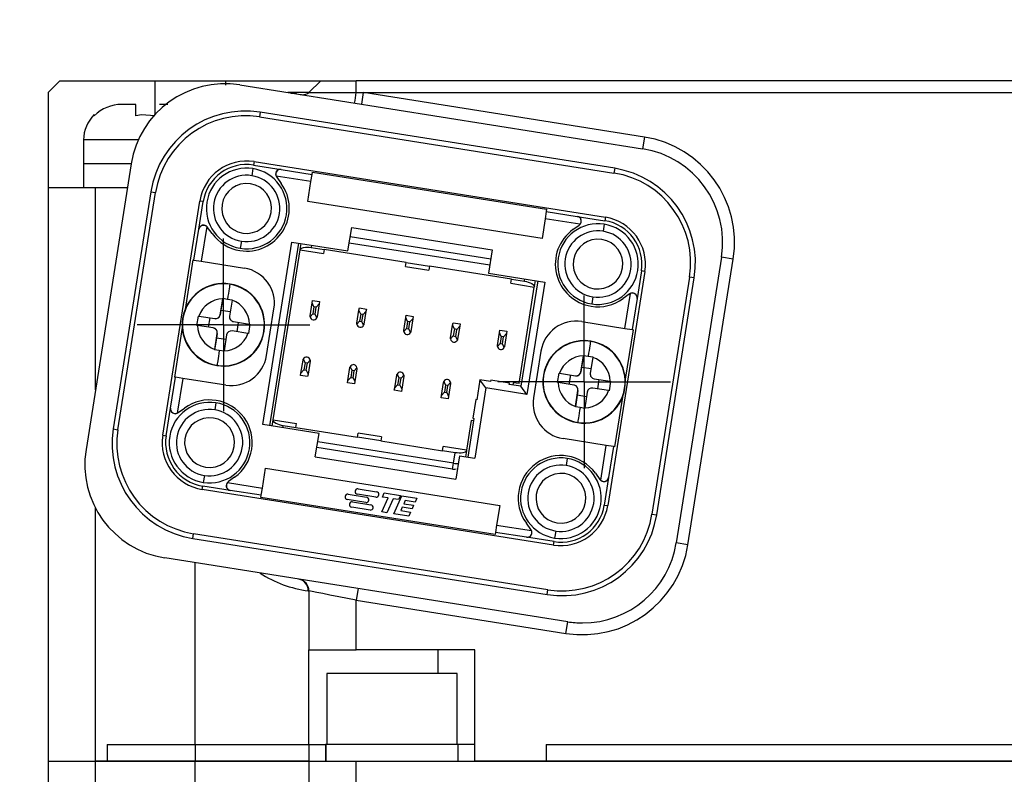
# Model space of a CAD drawing. Header units: millimetres. Extents: x 0 to 699, y 0 to 540.
# Tile 7 of 18: x 166 to 208, y 419 to 451. Entities that reach past the tile are written whole.
import ezdxf

# ---------------------------------------------------------------- set-up
doc = ezdxf.new("R2010")
doc.units = ezdxf.units.MM
doc.header["$LTSCALE"] = 2.5
doc.linetypes.add('CENTERX2', pattern=[20.32, 12.7, -2.54, 2.54, -2.54])
doc.layers.add('CENTER', color=40, linetype='CENTERX2')
doc.layers.add('DIMENSIONS', color=140, linetype='Continuous', lineweight=25)
doc.styles.add('SLDTEXTSTYLE0', font='TXT', dxfattribs={"width": 0.7})
doc.dimstyles.new('SLDDIMSTYLE2', dxfattribs={"dimtxt": 5.39502, "dimasz": 8.255, "dimexe": 0, "dimexo": 0.0625, "dimgap": 1.348755, "dimtad": 0, "dimtih": 1, "dimtoh": 1, "dimrnd": 1e-09, "dimzin": 4, "dimdsep": 46, "dimtxsty": 'SLDTEXTSTYLE0', "dimsah": 1, "dimcen": 0.09, "dimadec": 0, "dimazin": 1, "dimtfac": 1, "dimtmove": 0, "dimatfit": 0, "dimfxl": 0, "dimfrac": 2, "dimtolj": 1, "dimtzin": 12, "dimarcsym": 0})
doc.dimstyles.new('SLDDIMSTYLE3', dxfattribs={"dimtxt": 5.39502, "dimasz": 8.255, "dimexe": 0, "dimexo": 0.0625, "dimgap": 1.348755, "dimtad": 0, "dimtih": 1, "dimtoh": 1, "dimrnd": 1e-09, "dimzin": 4, "dimdsep": 46, "dimtxsty": 'SLDTEXTSTYLE0', "dimsah": 1, "dimcen": 0.09, "dimadec": 0, "dimazin": 1, "dimtfac": 1, "dimtofl": 0, "dimtmove": 0, "dimatfit": 3, "dimfxl": 0, "dimfrac": 2, "dimtolj": 1, "dimtzin": 12, "dimarcsym": 0})
doc.dimstyles.new('SLDDIMSTYLE8', dxfattribs={"dimtxt": 5.39502, "dimasz": 8.255, "dimexe": 0, "dimexo": 0.0625, "dimgap": 1.348755, "dimtad": 0, "dimtih": 1, "dimtoh": 1, "dimrnd": 1e-09, "dimzin": 4, "dimdsep": 46, "dimtxsty": 'SLDTEXTSTYLE0', "dimsah": 1, "dimcen": 0.09, "dimadec": 0, "dimazin": 1, "dimtol": 1, "dimtp": 0.5, "dimtm": 0.5, "dimtfac": 1, "dimtofl": 0, "dimtmove": 0, "dimatfit": 3, "dimfxl": 0, "dimfrac": 2, "dimtolj": 1, "dimarcsym": 0})

# ---------------------------------------------------------------- blocks, each defined once
blk = doc.blocks.new('_D_15')
at = {"layer": 'DIMENSIONS'}
for p, q in [((234.712, 447.981), (282.765, 447.981)), ((274.828, 447.981), (274.828, 388.663)), ((255.91, 378.881), (254.098, 378.881)), ((254.098, 378.881), (254.098, 370.307)), ((293.745, 378.881), (295.557, 378.881)), ((295.557, 378.881), (295.557, 370.307)), ((254.098, 370.307), (255.91, 370.307)), ((295.557, 370.307), (293.745, 370.307)), ((274.828, 309.781), (274.828, 369.099)), ((210.712, 309.781), (282.765, 309.781))]:
    blk.add_line(p, q, dxfattribs=at)
for points in [[(274.828, 447.981), (273.558, 439.726), (276.098, 439.726)], [(274.828, 309.781), (276.098, 318.036), (273.558, 318.036)]]:
    blk.add_solid(points, dxfattribs=at)
at = {"layer": 'DIMENSIONS', "char_height": 5.2917, "attachment_point": 1, "style": 'SLDTEXTSTYLE0'}
for s, insert in [('±0.50', (276.43, 386.91)), ('138.20', (251.422, 386.91)), ('±0.02', (271.942, 377.128)), ('5.44', (255.91, 377.128))]:
    blk.add_mtext(s, dxfattribs=dict(at, insert=insert))
blk = doc.blocks.new('_D_16')
at = {"layer": 'DIMENSIONS'}
for p, q in [((167.462, 453.231), (167.462, 469.961)), ((229.462, 453.231), (229.462, 469.961)), ((167.462, 462.023), (183.135, 462.023)), ((190.446, 462.023), (188.635, 462.023)), ((188.635, 462.023), (188.635, 453.449)), ((206.478, 462.023), (208.29, 462.023)), ((208.29, 462.023), (208.29, 453.449)), ((229.462, 462.023), (213.789, 462.023)), ((188.635, 453.449), (190.446, 453.449)), ((208.29, 453.449), (206.478, 453.449))]:
    blk.add_line(p, q, dxfattribs=at)
for points in [[(167.462, 462.023), (175.717, 460.753), (175.717, 463.293)], [(229.462, 462.023), (221.207, 463.293), (221.207, 460.753)]]:
    blk.add_solid(points, dxfattribs=at)
at = {"layer": 'DIMENSIONS', "char_height": 5.2917, "attachment_point": 1, "style": 'SLDTEXTSTYLE0'}
for s, insert in [('62.00', (188.202, 470.052)), ('2.44', (190.446, 460.27))]:
    blk.add_mtext(s, dxfattribs=dict(at, insert=insert))
blk = doc.blocks.new('_D_17')
at = {"layer": 'DIMENSIONS'}
for p, q in [((114.021, 469.737), (112.21, 469.737)), ((112.21, 469.737), (112.21, 461.163)), ((130.053, 469.737), (131.865, 469.737)), ((131.865, 469.737), (131.865, 461.163)), ((139.78, 469.737), (155.655, 469.737)), ((155.655, 469.737), (155.655, 447.981)), ((112.21, 461.163), (114.021, 461.163)), ((131.865, 461.163), (130.053, 461.163)), ((162.212, 447.981), (147.718, 447.981)), ((165.469, 437.686), (147.718, 437.686)), ((155.655, 437.686), (155.655, 421.811))]:
    blk.add_line(p, q, dxfattribs=at)
for points in [[(155.655, 447.981), (156.925, 456.236), (154.385, 456.236)], [(155.655, 437.686), (154.385, 429.431), (156.925, 429.431)]]:
    blk.add_solid(points, dxfattribs=at)
at = {"layer": 'DIMENSIONS', "char_height": 5.2917, "attachment_point": 1, "style": 'SLDTEXTSTYLE0'}
for s, insert in [('10.30', (111.777, 477.766)), ('0.41', (114.021, 467.984))]:
    blk.add_mtext(s, dxfattribs=dict(at, insert=insert))
blk = doc.blocks.new('_D_18')
at = {"layer": 'DIMENSIONS'}
for p, q in [((162.212, 447.981), (124.52, 447.981)), ((132.457, 447.981), (132.457, 436.463)), ((124.441, 426.681), (122.63, 426.681)), ((122.63, 426.681), (122.63, 418.107)), ((140.473, 426.681), (142.285, 426.681)), ((142.285, 426.681), (142.285, 418.107)), ((122.63, 418.107), (124.441, 418.107)), ((142.285, 418.107), (140.473, 418.107)), ((132.457, 405.381), (132.457, 416.899)), ((178.272, 405.381), (124.52, 405.381))]:
    blk.add_line(p, q, dxfattribs=at)
for points in [[(132.457, 447.981), (131.187, 439.726), (133.727, 439.726)], [(132.457, 405.381), (133.727, 413.636), (131.187, 413.636)]]:
    blk.add_solid(points, dxfattribs=at)
at = {"layer": 'DIMENSIONS', "char_height": 5.2917, "attachment_point": 1, "style": 'SLDTEXTSTYLE0'}
for s, insert in [('42.60', (122.197, 434.71)), ('1.68', (124.441, 424.928))]:
    blk.add_mtext(s, dxfattribs=dict(at, insert=insert))
blk = doc.blocks.new('SW_CENTERMARKSYMBOL_5')
at = {"layer": 'CENTER', "color": 0}
for p, q in [((0, 2.54), (0, 3.638)), ((0, 0), (0, 2.54)), ((-2.54, 0), (-3.638, 0)), ((0, 0), (-2.54, 0)), ((0, 0), (0, -2.54)), ((0, 0), (2.54, 0)), ((2.54, 0), (3.638, 0)), ((0, -2.54), (0, -3.638))]:
    blk.add_line(p, q, dxfattribs=at)
blk = doc.blocks.new('SW_CENTERMARKSYMBOL_6')
at = {"layer": 'CENTER', "color": 0}
for p, q in [((0, 2.54), (0, 3.638)), ((0, 0), (0, 2.54)), ((-2.54, 0), (-3.638, 0)), ((0, 0), (-2.54, 0)), ((0, 0), (0, -2.54)), ((0, 0), (2.54, 0)), ((2.54, 0), (3.638, 0)), ((0, -2.54), (0, -3.638))]:
    blk.add_line(p, q, dxfattribs=at)

msp = doc.modelspace()

# ---------------------------------------------------------------- linework, layer by layer
for p, q in [((167.4621, 447.4812), (167.9621, 447.9812)), ((167.9621, 447.9812), (171.9621, 447.9812)), ((171.9621, 447.9812), (174.9621, 447.9812)), ((171.9621, 447.9812), (171.9621, 446.5418)), ((174.9621, 447.7951), (174.9621, 447.9812)), ((174.9621, 447.9812), (178.9621, 447.9812)), ((175.548, 447.8022), (192.5362, 445.1116)), ((178.9621, 447.9812), (178.4621, 447.4812)), ((178.9621, 447.9812), (180.4621, 447.9812)), ((180.4621, 447.4812), (180.4621, 447.9812)), ((216.4621, 447.9812), (180.4621, 447.9812)), ((167.4621, 447.4812), (167.4621, 443.4812)), ((177.9498, 447.4812), (177.5746, 447.4812)), ((178.4621, 447.4812), (177.9498, 447.4812)), ((178.4621, 447.4812), (180.4621, 447.4812)), ((180.4621, 447.4812), (180.7709, 447.4812)), ((180.6926, 446.9874), (180.7709, 447.4812)), ((192.6145, 445.6054), (180.7709, 447.4812)), ((180.7709, 447.4812), (216.4621, 447.4812)), ((171.1621, 446.9812), (170.5713, 446.9812)), ((171.1621, 446.4958), (171.1621, 446.9812)), ((172.5203, 446.9812), (172.1621, 446.9812)), ((169.4121, 446.4958), (169.4121, 446.5525)), ((176.4138, 446.6526), (176.3825, 446.4551)), ((176.3825, 446.4551), (191.3263, 444.0882)), ((191.3575, 444.2858), (176.4138, 446.6526)), ((192.6145, 445.6054), (192.5362, 445.1116)), ((168.9621, 445.4812), (168.9621, 444.4812)), ((171.2693, 445.4812), (168.9621, 445.4812)), ((168.9621, 444.4812), (168.9621, 443.4812)), ((170.9721, 444.4812), (168.9621, 444.4812)), ((170.9715, 444.4772), (169.063, 432.4274)), ((176.1026, 444.272), (176.0556, 443.9757)), ((176.1495, 444.5683), (176.1266, 444.4235)), ((176.1266, 444.4235), (177.2871, 444.2397)), ((176.1495, 444.5683), (190.9648, 442.2218)), ((191.3575, 444.2858), (191.3263, 444.0882)), ((178.5472, 443.7257), (177.0779, 443.9584)), ((177.0942, 443.9244), (177.1029, 443.9124)), ((177.1029, 443.9124), (177.2929, 443.651)), ((177.2871, 444.2396), (178.5958, 444.0324)), ((178.5472, 443.7257), (178.5958, 444.0324)), ((178.5958, 444.0324), (178.6105, 444.1255)), ((178.6105, 444.1255), (188.4874, 442.5612)), ((167.4621, 443.4812), (167.4621, 419.9812)), ((167.4621, 443.4812), (169.4621, 443.4812)), ((169.4621, 443.4812), (170.8138, 443.4812)), ((169.4621, 434.9474), (169.4621, 443.4812)), ((178.4154, 442.8932), (178.5472, 443.7257)), ((171.7973, 443.2985), (170.2126, 433.2932)), ((170.4101, 433.262), (171.9948, 443.2672)), ((171.7973, 443.2985), (171.9948, 443.2672)), ((172.2969, 433.0289), (173.8613, 442.9058)), ((173.8223, 441.7224), (174.0061, 442.8829)), ((174.0061, 442.8829), (173.8613, 442.9058)), ((188.2922, 441.3289), (178.4154, 442.8932)), ((188.4727, 442.468), (188.4241, 442.1614)), ((188.4874, 442.5612), (188.4727, 442.468)), ((188.4727, 442.468), (189.7814, 442.2607)), ((189.7814, 442.2607), (190.9419, 442.0769)), ((190.9648, 442.2218), (190.9419, 442.0769)), ((174.1544, 441.8344), (173.9217, 440.3651)), ((174.051, 441.8885), (174.0568, 441.8805)), ((174.1904, 441.7964), (174.1817, 441.8084)), ((174.3804, 441.5349), (174.1904, 441.7964)), ((180.1092, 440.8025), (180.2656, 441.7902)), ((180.2656, 441.7902), (186.1917, 440.8516)), ((188.4241, 442.1614), (188.2922, 441.3289)), ((189.8934, 441.9287), (188.4241, 442.1614)), ((189.5939, 441.7027), (189.8554, 441.8926)), ((189.8554, 441.8926), (189.8674, 441.9013)), ((190.9179, 441.9255), (190.871, 441.6292)), ((173.615, 440.4136), (173.8223, 441.7224)), ((186.1291, 440.4565), (180.203, 441.3951)), ((175.6176, 441.2102), (175.5707, 440.9139)), ((176.5185, 433.474), (177.7387, 441.178)), ((176.8148, 433.4271), (178.035, 441.131)), ((177.7387, 441.178), (180.1092, 440.8025)), ((178.0935, 440.8611), (178.1338, 441.1154)), ((178.5782, 441.045), (178.5626, 440.9462)), ((178.5626, 440.9462), (179.1058, 440.8602)), ((180.1639, 441.1482), (186.09, 440.2096)), ((176.9566, 433.683), (178.0908, 440.8438)), ((178.0908, 440.8438), (178.0935, 440.8611)), ((178.0908, 440.8438), (179.0784, 440.6874)), ((179.1058, 440.8602), (179.0784, 440.6874)), ((182.5627, 440.3127), (179.1058, 440.8602)), ((186.1917, 440.8516), (186.0353, 439.8639)), ((195.8612, 440.5351), (193.9527, 428.4853)), ((196.3551, 440.4569), (195.8612, 440.5351)), ((173.5702, 440.4208), (173.2387, 438.3276)), ((173.5702, 440.4208), (173.615, 440.4136)), ((173.615, 440.4136), (173.9217, 440.3651)), ((173.9217, 440.3651), (175.7419, 440.0768)), ((182.5354, 440.1398), (182.5627, 440.3127)), ((182.5354, 440.1398), (183.523, 439.9834)), ((182.5627, 440.3127), (183.5504, 440.1562)), ((183.5504, 440.1562), (183.523, 439.9834)), ((187.0073, 439.6087), (183.5504, 440.1562)), ((194.4466, 428.4071), (196.3551, 440.4569)), ((186.0353, 439.8639), (188.4057, 439.4885)), ((192.6273, 439.9336), (191.063, 430.0567)), ((192.4825, 439.9565), (192.2987, 438.796)), ((192.6273, 439.9336), (192.4825, 439.9565)), ((194.5141, 439.7005), (192.9294, 429.6952)), ((194.7117, 439.6692), (194.5141, 439.7005)), ((175.1367, 439.4036), (175.1367, 439.404)), ((186.98, 439.4359), (187.0073, 439.6087)), ((186.98, 439.4359), (187.9676, 439.2794)), ((187.0073, 439.6087), (187.5506, 439.5227)), ((187.3223, 435.2052), (187.9676, 439.2794)), ((188.1094, 439.5354), (187.4055, 435.0908)), ((187.5506, 439.5227), (187.5662, 439.6215)), ((188.4057, 439.4885), (187.6549, 434.7476)), ((187.9676, 439.2794), (187.9704, 439.2967)), ((187.9704, 439.2967), (188.0107, 439.5511)), ((193.127, 429.664), (194.7117, 439.6692)), ((190.433, 438.8637), (190.386, 438.5674)), ((191.9714, 438.9802), (191.71, 438.7902)), ((191.7847, 437.5359), (192.0174, 439.0051)), ((191.9834, 438.9889), (191.9714, 438.9802)), ((174.722, 438.1122), (174.8283, 438.7835)), ((174.8315, 438.8035), (174.7532, 438.3097)), ((174.8283, 438.7835), (174.8315, 438.8035)), ((174.8315, 438.8035), (175.029, 438.7722)), ((175.029, 438.7722), (175.2265, 438.741)), ((175.2234, 438.721), (175.117, 438.0496)), ((175.2265, 438.741), (175.2234, 438.721)), ((178.5118, 438.0688), (178.5979, 438.6124)), ((178.5979, 438.6124), (178.6135, 438.7107)), ((178.6732, 438.4482), (178.5979, 438.6124)), ((178.6135, 438.7107), (178.9098, 438.6638)), ((178.6732, 438.4482), (178.6262, 438.1519)), ((178.7719, 438.4325), (178.6732, 438.4482)), ((178.7719, 438.4325), (178.8942, 438.5654)), ((178.8942, 438.5654), (178.8081, 438.0218)), ((178.9098, 438.6638), (178.8942, 438.5654)), ((192.2987, 438.796), (192.0914, 437.4873)), ((173.7392, 437.6603), (173.8018, 438.0554)), ((173.8018, 438.0554), (173.8218, 438.0522)), ((173.8218, 438.0522), (174.4931, 437.9459)), ((174.7532, 438.3097), (174.722, 438.1122)), ((174.722, 438.1122), (174.722, 438.1122)), ((174.7532, 438.3097), (175.1483, 438.2471)), ((176.6759, 436.3852), (176.9887, 438.3606)), ((178.5111, 438.0268), (178.6262, 438.1519)), ((178.6262, 438.1519), (178.725, 438.1362)), ((178.725, 438.1362), (178.7719, 438.4325)), ((178.7958, 437.9817), (178.725, 438.1362)), ((180.4872, 437.7559), (180.5733, 438.2995)), ((180.5733, 438.2995), (180.5889, 438.3979)), ((180.6486, 438.1353), (180.5733, 438.2995)), ((180.5889, 438.3979), (180.8852, 438.3509)), ((180.6486, 438.1353), (180.6016, 437.839)), ((180.7473, 438.1197), (180.6486, 438.1353)), ((180.7004, 437.8234), (180.7473, 438.1197)), ((180.7473, 438.1197), (180.8696, 438.2526)), ((180.8696, 438.2526), (180.7835, 437.709)), ((180.8852, 438.3509), (180.8696, 438.2526)), ((182.5487, 437.9866), (182.5643, 438.085)), ((182.5643, 438.085), (182.8606, 438.0381)), ((182.8606, 438.0381), (182.845, 437.9397)), ((173.1379, 437.9581), (173.1499, 437.9562)), ((173.7592, 437.6572), (173.7392, 437.6603)), ((174.4306, 437.5508), (173.7592, 437.6572)), ((174.233, 437.5821), (174.2956, 437.9772)), ((174.4931, 437.9459), (174.4931, 437.9459)), ((175.2676, 437.8239), (175.2676, 437.8239)), ((175.2833, 437.8208), (175.9547, 437.7144)), ((175.2833, 437.8208), (175.2833, 437.8208)), ((175.4808, 437.7895), (175.4183, 437.3944)), ((175.9747, 437.7112), (175.9121, 437.3162)), ((175.9547, 437.7144), (175.9747, 437.7112)), ((180.4865, 437.7139), (180.6016, 437.839)), ((180.6016, 437.839), (180.7004, 437.8234)), ((180.7712, 437.6688), (180.7004, 437.8234)), ((182.4626, 437.443), (182.5487, 437.9866)), ((182.6239, 437.8224), (182.5487, 437.9866)), ((182.6239, 437.8224), (182.577, 437.5261)), ((182.7227, 437.8068), (182.6239, 437.8224)), ((182.6758, 437.5105), (182.7227, 437.8068)), ((182.7227, 437.8068), (182.845, 437.9397)), ((182.845, 437.9397), (182.7589, 437.3961)), ((184.438, 437.1301), (184.5241, 437.6738)), ((184.5241, 437.6738), (184.5396, 437.7721)), ((184.5993, 437.5096), (184.5241, 437.6738)), ((184.5396, 437.7721), (184.836, 437.7252)), ((184.6981, 437.4939), (184.8204, 437.6268)), ((184.8204, 437.6268), (184.7343, 437.0832)), ((184.836, 437.7252), (184.8204, 437.6268)), ((189.9646, 437.8241), (191.7847, 437.5359)), ((173.1196, 437.5755), (172.788, 435.4823)), ((174.4462, 437.5477), (174.4462, 437.5477)), ((174.4905, 436.6506), (174.5968, 437.322)), ((174.5968, 437.322), (174.5655, 437.1245)), ((174.5968, 437.322), (174.5968, 437.322)), ((174.9919, 437.2594), (174.8856, 436.588)), ((175.8921, 437.3193), (175.2207, 437.4257)), ((175.9121, 437.3162), (175.8921, 437.3193)), ((176.5639, 437.4154), (176.576, 437.4135)), ((182.4619, 437.401), (182.577, 437.5261)), ((182.577, 437.5261), (182.6758, 437.5105)), ((182.7466, 437.3559), (182.6758, 437.5105)), ((184.4373, 437.0882), (184.5524, 437.2133)), ((184.5993, 437.5096), (184.5524, 437.2133)), ((184.5524, 437.2133), (184.6511, 437.1976)), ((184.6981, 437.4939), (184.5993, 437.5096)), ((184.6511, 437.1976), (184.6981, 437.4939)), ((186.4133, 436.8173), (186.4994, 437.3609)), ((186.4994, 437.3609), (186.515, 437.4593)), ((186.5747, 437.1967), (186.4994, 437.3609)), ((186.515, 437.4593), (186.8113, 437.4123)), ((186.6734, 437.1811), (186.7957, 437.314)), ((186.7957, 437.314), (186.7096, 436.7703)), ((186.8113, 437.4123), (186.7957, 437.314)), ((191.7847, 437.5359), (192.0914, 437.4873)), ((192.1362, 437.4802), (191.8047, 435.387)), ((192.0914, 437.4873), (192.1362, 437.4802)), ((174.5655, 437.1245), (174.4873, 436.6306)), ((174.9606, 437.0619), (174.5655, 437.1245)), ((184.722, 437.0431), (184.6511, 437.1976)), ((186.4126, 436.7753), (186.5278, 436.9004)), ((186.5747, 437.1967), (186.5278, 436.9004)), ((186.5278, 436.9004), (186.6265, 436.8848)), ((186.6734, 437.1811), (186.5747, 437.1967)), ((186.6265, 436.8848), (186.6734, 437.1811)), ((186.6973, 436.7302), (186.6265, 436.8848)), ((190.3471, 436.9946), (190.3471, 436.9949)), ((174.4873, 436.6306), (174.4905, 436.6506)), ((174.6848, 436.5993), (174.4873, 436.6306)), ((174.8824, 436.568), (174.6848, 436.5993)), ((174.8856, 436.588), (174.8824, 436.568)), ((188.2484, 436.5773), (187.9355, 434.6019)), ((189.9324, 435.7031), (190.0387, 436.3744)), ((190.0419, 436.3944), (189.9636, 435.9006)), ((190.0387, 436.3744), (190.0419, 436.3944)), ((190.0419, 436.3944), (190.2394, 436.3632)), ((174.5771, 435.9676), (174.5772, 435.9679)), ((178.1285, 435.6485), (178.2146, 436.1921)), ((178.2269, 436.2323), (178.2977, 436.0777)), ((178.2977, 436.0777), (178.2508, 435.7814)), ((178.3965, 436.0621), (178.2977, 436.0777)), ((178.3496, 435.7658), (178.3965, 436.0621)), ((178.5116, 436.1872), (178.3965, 436.0621)), ((178.5109, 436.1452), (178.4248, 435.6016)), ((190.2394, 436.3632), (190.4369, 436.3319)), ((190.4338, 436.3119), (190.3274, 435.6405)), ((190.4369, 436.3319), (190.4338, 436.3119)), ((178.1129, 435.5501), (178.1285, 435.6485)), ((178.4092, 435.5032), (178.1129, 435.5501)), ((178.2508, 435.7814), (178.1285, 435.6485)), ((178.2508, 435.7814), (178.3496, 435.7658)), ((178.3496, 435.7658), (178.4248, 435.6016)), ((178.4248, 435.6016), (178.4092, 435.5032)), ((180.1039, 435.3356), (180.19, 435.8793)), ((180.2023, 435.9194), (180.2731, 435.7649)), ((180.2731, 435.7649), (180.2262, 435.4686)), ((180.3719, 435.7492), (180.2731, 435.7649)), ((180.3249, 435.4529), (180.3719, 435.7492)), ((180.487, 435.8743), (180.3719, 435.7492)), ((180.4863, 435.8323), (180.4002, 435.2887)), ((182.0793, 435.0228), (182.1654, 435.5664)), ((182.1777, 435.6065), (182.2485, 435.452)), ((182.4624, 435.5615), (182.3473, 435.4363)), ((188.3483, 435.549), (188.3603, 435.5471)), ((188.9496, 435.2512), (189.0122, 435.6463)), ((189.0122, 435.6463), (189.0322, 435.6431)), ((189.0322, 435.6431), (189.7035, 435.5368)), ((189.4434, 435.173), (189.506, 435.5681)), ((189.9636, 435.9006), (189.9324, 435.7031)), ((189.9324, 435.7031), (189.9324, 435.7031)), ((189.9636, 435.9006), (190.3587, 435.838)), ((172.6256, 434.1665), (172.8329, 435.4752)), ((172.8329, 435.4752), (172.788, 435.4823)), ((173.1395, 435.4266), (172.8329, 435.4752)), ((173.1395, 435.4266), (172.9068, 433.9574)), ((174.9597, 435.1384), (173.1395, 435.4266)), ((180.0883, 435.2373), (180.1039, 435.3356)), ((180.3846, 435.1903), (180.0883, 435.2373)), ((180.2262, 435.4686), (180.1039, 435.3356)), ((180.2262, 435.4686), (180.3249, 435.4529)), ((180.3249, 435.4529), (180.4002, 435.2887)), ((180.4002, 435.2887), (180.3846, 435.1903)), ((182.2016, 435.1557), (182.0793, 435.0228)), ((182.2485, 435.452), (182.2016, 435.1557)), ((182.2016, 435.1557), (182.3003, 435.14)), ((182.3473, 435.4363), (182.2485, 435.452)), ((182.3003, 435.14), (182.3473, 435.4363)), ((182.3003, 435.14), (182.3756, 434.9758)), ((182.4617, 435.5195), (182.3756, 434.9758)), ((184.0546, 434.7099), (184.1407, 435.2535)), ((184.153, 435.2937), (184.2239, 435.1391)), ((184.2239, 435.1391), (184.1769, 434.8428)), ((184.3226, 435.1235), (184.2239, 435.1391)), ((184.4377, 435.2486), (184.3226, 435.1235)), ((184.437, 435.2066), (184.3509, 434.663)), ((185.677, 435.3646), (185.5441, 434.525)), ((185.9264, 435.0213), (185.677, 435.3646)), ((186.1215, 435.2942), (185.677, 435.3646)), ((186.1293, 435.3436), (186.1215, 435.2942)), ((186.9195, 435.2184), (186.1293, 435.3436)), ((186.9116, 435.169), (186.9195, 435.2184)), ((187.4055, 435.0908), (186.9116, 435.169)), ((187.0754, 435.2443), (187.0598, 435.1456)), ((187.3223, 435.2052), (187.0754, 435.2443)), ((188.9696, 435.2481), (188.9496, 435.2512)), ((189.641, 435.1417), (188.9696, 435.2481)), ((189.6566, 435.1386), (189.6566, 435.1386)), ((189.7035, 435.5368), (189.7035, 435.5368)), ((190.478, 435.4148), (190.478, 435.4148)), ((190.4937, 435.4117), (191.1651, 435.3053)), ((190.4937, 435.4117), (190.4937, 435.4117)), ((190.6912, 435.3804), (190.6287, 434.9853)), ((191.1851, 435.3022), (191.1225, 434.9071)), ((191.1651, 435.3053), (191.1851, 435.3022)), ((182.0637, 434.9244), (182.0793, 435.0228)), ((182.36, 434.8775), (182.0637, 434.9244)), ((182.3756, 434.9758), (182.36, 434.8775)), ((184.0391, 434.6115), (184.0546, 434.7099)), ((184.1769, 434.8428), (184.0546, 434.7099)), ((184.1769, 434.8428), (184.2757, 434.8272)), ((184.2757, 434.8272), (184.3226, 435.1235)), ((184.2757, 434.8272), (184.3509, 434.663)), ((185.9264, 435.0213), (185.4571, 432.0583)), ((187.6549, 434.7476), (185.9264, 435.0213)), ((187.6549, 434.7476), (187.4055, 435.0908)), ((189.7759, 434.7154), (189.6977, 434.2215)), ((189.7009, 434.2415), (189.8072, 434.9129)), ((189.8072, 434.9129), (189.7759, 434.7154)), ((190.171, 434.6528), (189.7759, 434.7154)), ((189.8072, 434.9129), (189.8072, 434.9129)), ((190.2023, 434.8503), (190.096, 434.179)), ((191.1025, 434.9103), (190.4311, 435.0166)), ((191.1225, 434.9071), (191.1025, 434.9103)), ((191.7743, 435.0063), (191.7864, 435.0044)), ((174.5382, 434.3951), (174.4913, 434.0988)), ((184.3354, 434.5646), (184.0391, 434.6115)), ((184.3509, 434.663), (184.3354, 434.5646)), ((185.4947, 434.5329), (185.3695, 433.7427)), ((185.5441, 434.525), (185.4947, 434.5329)), ((191.6856, 434.6349), (191.3541, 432.5417)), ((172.4418, 433.006), (172.6256, 434.1665)), ((172.7917, 433.9378), (172.7997, 433.9436)), ((172.9408, 433.9736), (172.9528, 433.9823)), ((172.9528, 433.9823), (173.2143, 434.1723)), ((189.6977, 434.2215), (189.7009, 434.2415)), ((189.8952, 434.1902), (189.6977, 434.2215)), ((190.0928, 434.159), (189.8952, 434.1902)), ((190.096, 434.179), (190.0928, 434.159)), ((178.889, 433.0986), (176.5185, 433.474)), ((176.9136, 433.4114), (176.9552, 433.6744)), ((176.954, 433.6667), (176.9566, 433.683)), ((176.9566, 433.683), (177.9443, 433.5266)), ((177.9169, 433.3538), (177.9443, 433.5266)), ((185.3045, 433.6518), (185.105, 432.3925)), ((185.4189, 433.7349), (185.1608, 432.1052)), ((185.4033, 433.6361), (185.3045, 433.6518)), ((185.3695, 433.7427), (185.4189, 433.7349)), ((189.7875, 433.5585), (189.7876, 433.5588)), ((170.2126, 433.2932), (170.4101, 433.262)), ((177.358, 433.341), (177.3737, 433.4398)), ((177.3737, 433.4398), (177.9169, 433.3538)), ((177.9169, 433.3538), (180.5096, 432.9431)), ((178.7325, 432.1109), (178.889, 433.0986)), ((180.5096, 432.9431), (180.537, 433.116)), ((181.5247, 432.9595), (180.537, 433.116)), ((172.2969, 433.0289), (172.4418, 433.006)), ((184.5628, 431.8456), (178.8342, 432.7527)), ((181.4973, 432.7867), (180.5096, 432.9431)), ((181.5247, 432.9595), (181.4973, 432.7867)), ((181.4973, 432.7867), (184.09, 432.3761)), ((191.0026, 432.5974), (189.1824, 432.8857)), ((184.5237, 431.5986), (178.7951, 432.5059)), ((184.09, 432.3761), (184.1173, 432.5489)), ((184.6332, 432.29), (184.09, 432.3761)), ((185.105, 432.3925), (184.1173, 432.5489)), ((184.5628, 431.8456), (184.6332, 432.29)), ((185.1023, 432.3752), (185.062, 432.1208)), ((185.105, 432.3925), (185.1023, 432.3752)), ((190.7699, 431.1281), (191.0026, 432.5974)), ((191.3092, 432.5488), (191.0026, 432.5974)), ((191.3092, 432.5488), (191.1019, 431.2401)), ((191.3541, 432.5417), (191.3092, 432.5488)), ((178.7325, 432.1109), (184.6587, 431.1723)), ((184.5237, 431.5986), (184.5628, 431.8456)), ((184.8151, 432.16), (184.6587, 431.1723)), ((184.8151, 432.16), (185.4571, 432.0583)), ((189.3536, 432.0486), (189.3066, 431.7523)), ((176.5002, 430.8011), (176.632, 431.6336)), ((176.632, 431.6336), (186.5089, 430.0692)), ((184.5237, 431.5986), (184.5237, 431.5986)), ((190.5438, 431.4276), (190.7338, 431.1661)), ((174.0533, 431.3333), (174.0064, 431.037)), ((175.0309, 431.0338), (176.5002, 430.8011)), ((175.0688, 431.0699), (175.0569, 431.0612)), ((175.3303, 431.2598), (175.0688, 431.0699)), ((190.7338, 431.1661), (190.7425, 431.1541)), ((191.1019, 431.2401), (190.9181, 430.0796)), ((173.9594, 430.7407), (173.9824, 430.8855)), ((188.7747, 428.3942), (173.9594, 430.7407)), ((175.1429, 430.7017), (173.9824, 430.8855)), ((176.4516, 430.4945), (175.1429, 430.7017)), ((176.4516, 430.4945), (176.5002, 430.8011)), ((180.543, 430.7657), (181.3178, 430.643)), ((181.5625, 430.4217), (181.6384, 430.5922)), ((181.6384, 430.5922), (182.3201, 430.4842)), ((176.4368, 430.4013), (176.4516, 430.4945)), ((186.3137, 428.837), (176.4368, 430.4013)), ((180.8572, 430.1932), (180.0824, 430.3159)), ((180.118, 430.5411), (180.8929, 430.4184)), ((180.3011, 430.2205), (181.076, 430.0978)), ((181.2822, 430.4178), (180.5073, 430.5405)), ((181.5378, 429.7938), (181.8006, 430.384)), ((181.8006, 430.384), (181.5625, 430.4217)), ((182.0133, 430.3503), (181.7506, 429.7601)), ((182.2441, 430.3137), (182.0133, 430.3503)), ((182.0467, 429.7132), (182.3853, 430.4739)), ((182.3201, 430.4842), (182.2441, 430.3137)), ((182.3853, 430.4739), (183.0136, 430.3744)), ((182.5187, 430.2702), (182.4602, 430.1389)), ((182.9377, 430.2039), (182.5187, 430.2702)), ((183.0136, 430.3744), (182.9377, 430.2039)), ((169.4621, 419.2812), (169.4621, 429.9616)), ((181.0403, 429.8726), (180.2655, 429.9953)), ((181.7506, 429.7601), (181.5378, 429.7938)), ((182.3925, 429.9868), (182.3318, 429.8503)), ((182.3318, 429.8503), (182.7507, 429.7839)), ((182.8115, 429.9204), (182.3925, 429.9868)), ((182.4602, 430.1389), (182.8792, 430.0725)), ((182.7507, 429.7839), (182.6749, 429.6137)), ((182.8792, 430.0725), (182.8115, 429.9204)), ((186.5089, 430.0692), (186.377, 429.2368)), ((190.9181, 430.0796), (191.063, 430.0567)), ((182.6749, 429.6137), (182.0467, 429.7132)), ((192.9294, 429.6952), (193.127, 429.664)), ((186.3285, 428.9301), (186.3137, 428.837)), ((186.377, 429.2368), (186.3285, 428.9301)), ((187.6372, 428.7228), (186.3285, 428.9301)), ((186.377, 429.2368), (187.8463, 429.0041)), ((187.8213, 429.0501), (187.6314, 429.3115)), ((187.8301, 429.0381), (187.8213, 429.0501)), ((188.8686, 428.9868), (188.8217, 428.6905)), ((173.5667, 428.6767), (173.598, 428.8742)), ((173.5667, 428.6767), (188.5104, 426.3099)), ((188.5417, 426.5074), (173.598, 428.8742)), ((188.7977, 428.539), (187.6372, 428.7228)), ((188.7747, 428.3942), (188.7977, 428.539)), ((194.4466, 428.4071), (193.9527, 428.4853)), ((189.3763, 425.1603), (172.388, 427.8509)), ((173.6621, 419.9812), (173.6621, 427.6491)), ((178.4621, 426.4618), (178.4621, 423.9812)), ((180.5403, 426.5597), (180.4621, 426.0659)), ((188.5104, 426.3099), (188.5417, 426.5074)), ((180.4621, 426.0659), (189.298, 424.6664)), ((180.4621, 423.9812), (180.4621, 426.0659)), ((189.298, 424.6664), (189.3763, 425.1603)), ((178.4527, 419.9812), (178.4527, 423.9812)), ((178.4621, 423.9812), (178.4527, 423.9812)), ((178.4621, 423.9812), (180.4621, 423.9812)), ((185.4621, 423.9812), (180.4621, 423.9812)), ((183.9019, 423.9812), (183.9019, 422.9812)), ((185.4621, 419.2812), (185.4621, 423.9812)), ((179.2121, 422.9812), (179.2121, 419.9812)), ((179.2303, 422.9812), (179.2121, 422.9812)), ((179.2303, 419.9812), (179.2303, 422.9812)), ((184.7121, 422.9812), (179.2303, 422.9812)), ((184.7121, 419.9812), (184.7121, 422.9812)), ((167.4621, 419.9812), (167.4621, 419.2812)), ((169.9621, 419.9812), (169.9621, 419.2812)), ((169.9621, 419.9812), (173.6621, 419.9812)), ((173.6621, 419.9812), (173.6621, 419.2812)), ((173.6621, 419.9812), (178.4527, 419.9812)), ((178.4527, 419.9812), (178.4527, 419.2812)), ((178.4527, 419.9812), (179.1621, 419.9812)), ((179.1621, 419.9812), (179.1621, 419.2812)), ((179.1807, 419.9812), (179.1621, 419.9812)), ((179.1807, 419.9812), (179.1807, 419.2812)), ((184.7621, 419.9812), (179.1807, 419.9812)), ((185.4621, 419.9812), (184.7121, 419.9812)), ((184.7621, 419.2812), (184.7621, 419.9812)), ((188.4621, 419.9812), (208.4621, 419.9812)), ((188.4621, 419.9812), (188.4621, 419.2812)), ((167.4621, 419.2812), (169.4621, 419.2812)), ((167.4621, 419.2812), (167.4621, 414.7812)), ((169.9621, 419.2812), (169.4621, 419.2812)), ((169.4621, 414.7812), (169.4621, 419.2812)), ((169.4621, 419.2812), (173.6621, 419.2812)), ((173.6621, 419.2812), (169.9621, 419.2812)), ((178.4527, 419.2812), (173.6621, 419.2812)), ((173.6621, 414.7812), (173.6621, 419.2812)), ((173.6621, 419.2812), (178.4621, 419.2812)), ((178.4621, 419.2812), (178.4621, 414.7812)), ((178.4621, 419.2812), (180.4621, 419.2812)), ((180.4621, 419.2812), (216.4621, 419.2812)), ((180.4621, 414.7812), (180.4621, 419.2812)), ((188.4621, 419.2812), (185.4621, 419.2812)), ((208.4621, 419.2812), (188.4621, 419.2812))]:
    msp.add_line(p, q)
at = {"flags": 128}
for points in [[(171.9621, 446.5067), (171.4013, 446.5375), (171.1621, 446.4958)], [(178.0935, 440.8611), (178.1125, 440.8961), (178.1495, 440.9217), (178.2411, 440.9505), (178.3146, 440.9592), (178.3951, 440.9611), (178.4789, 440.9566), (178.5626, 440.9462)], [(175.1273, 439.3928), (175.1239, 439.3715), (175.1176, 439.3318), (175.1086, 439.2745), (175.0969, 439.2007), (175.0828, 439.1117), (175.0665, 439.0093), (175.0485, 438.8954), (175.029, 438.7722)], [(187.5506, 439.5227), (187.6333, 439.5067), (187.7144, 439.4851), (187.7904, 439.4584), (187.8576, 439.4273), (187.9358, 439.3717), (187.9632, 439.3359), (187.9704, 439.2967)], [(178.5111, 438.0268), (178.51, 438.0479), (178.5118, 438.0688)], [(178.8081, 438.0218), (178.8034, 438.0014), (178.7958, 437.9817)], [(180.4865, 437.7139), (180.4854, 437.735), (180.4872, 437.7559)], [(180.7835, 437.709), (180.7788, 437.6885), (180.7712, 437.6688)], [(182.4619, 437.401), (182.4608, 437.4221), (182.4626, 437.443)], [(182.7589, 437.3961), (182.7542, 437.3756), (182.7466, 437.3559)], [(184.4373, 437.0882), (184.4361, 437.1093), (184.438, 437.1301)], [(184.7343, 437.0832), (184.7295, 437.0628), (184.722, 437.0431)], [(186.4126, 436.7753), (186.4115, 436.7964), (186.4133, 436.8173)], [(190.3377, 436.9837), (190.3343, 436.9624), (190.328, 436.9228), (190.319, 436.8654), (190.3073, 436.7916), (190.2932, 436.7026), (190.277, 436.6002), (190.2589, 436.4863), (190.2394, 436.3632)], [(174.6848, 436.5993), (174.6653, 436.4762), (174.6473, 436.3623), (174.6311, 436.2599), (174.617, 436.1709), (174.6053, 436.097), (174.5962, 436.0397), (174.5899, 436.0001), (174.5866, 435.9788)], [(186.7096, 436.7703), (186.7049, 436.7499), (186.6973, 436.7302)], [(178.2146, 436.1921), (178.2193, 436.2126), (178.2269, 436.2323)], [(178.5116, 436.1872), (178.5127, 436.1661), (178.5109, 436.1452)], [(180.19, 435.8793), (180.1947, 435.8997), (180.2023, 435.9194)], [(180.487, 435.8743), (180.4881, 435.8532), (180.4863, 435.8323)], [(182.1654, 435.5664), (182.1701, 435.5868), (182.1777, 435.6065)], [(182.4624, 435.5615), (182.4635, 435.5404), (182.4617, 435.5195)], [(184.1407, 435.2535), (184.1455, 435.274), (184.153, 435.2937)], [(184.4377, 435.2486), (184.4389, 435.2275), (184.437, 435.2066)], [(189.8952, 434.1902), (189.8757, 434.0671), (189.8577, 433.9532), (189.8415, 433.8508), (189.8274, 433.7618), (189.8157, 433.6879), (189.8066, 433.6306), (189.8003, 433.591), (189.797, 433.5697)], [(176.954, 433.6667), (176.9761, 433.604), (177.0667, 433.5353), (177.1328, 433.5044), (177.2118, 433.4767), (177.2903, 433.4558), (177.3737, 433.4398)], [(185.1023, 432.3752), (185.0833, 432.3402), (185.0463, 432.3146), (184.9547, 432.2858), (184.8812, 432.277), (184.8007, 432.2752), (184.7168, 432.2797), (184.6332, 432.29)], [(184.5237, 431.5986), (184.6155, 431.5944), (184.6785, 431.6052)], [(180.4621, 426.0659), (179.7259, 426.2116), (179.3464, 426.2867), (179.0479, 426.3459), (178.7903, 426.3966), (178.6062, 426.4329), (178.4621, 426.4618)]]:
    msp.add_lwpolyline(points, dxfattribs=at)
for centre, radius, start, end in [((174.9223, 443.8515), 4, 81, 171), ((177.7912, 447.9059), 0.4533, 261.07745, 290.48003), ((178.1771, 447.8921), 0.5, 261, 270), ((178.1771, 447.8921), 0.5, 270, 304.75264), ((173.4413, 448.4861), 7.0923, 348.20468, 351.85492), ((170.5511, 445.4028), 1.5786, 89.26968, 136.18229), ((170.4621, 445.4812), 1.5, 134.427, 180), ((175.7826, 442.6673), 4.035, 81, 171), ((175.7826, 442.6673), 3.835, 81, 171), ((191.9105, 441.1608), 4.5, 351, 81), ((191.9105, 441.1608), 4, 351, 81), ((175.8366, 442.5929), 2, 81, 171), ((175.8366, 442.5929), 1.8533, 81, 171), ((175.8366, 442.5929), 1.7, 81, 261), ((175.8366, 442.5929), 1.7, 261, 81), ((190.7263, 440.3005), 4.035, 351, 81), ((175.8366, 442.5929), 1.4, 81, 261), ((175.8366, 442.5929), 1.4, 261, 81), ((190.7263, 440.3005), 3.835, 351, 81), ((175.8366, 442.5929), 1.05, 81, 261), ((175.8366, 442.5929), 1.8, 261, 36), ((175.8366, 442.5929), 1.05, 261, 81), ((190.652, 440.2464), 2, 351, 81), ((190.652, 440.2464), 1.7, 81, 261), ((190.652, 440.2464), 1.7, 261, 81), ((190.652, 440.2464), 1.8533, 351, 81), ((175.8366, 442.5929), 1.8, 216, 261), ((190.652, 440.2464), 1.8, 126, 261), ((190.652, 440.2464), 1.4, 81, 261), ((190.652, 440.2464), 1.4, 261, 81), ((190.652, 440.2464), 1.05, 81, 261), ((190.652, 440.2464), 1.05, 261, 81), ((175.5072, 438.5953), 1.5, 351, 81), ((174.8569, 437.6858), 1.7409, 80.75069, 260.75069), ((174.8569, 437.6858), 1.7405, 80.75069, 171), ((174.8569, 437.6858), 1.7283, 81, 171), ((174.8569, 437.6858), 1.7409, 260.75069, 80.75069), ((174.8569, 437.6858), 1.7283, 351, 81), ((174.8569, 437.6858), 1.7405, 351, 80.75069), ((174.8569, 437.6858), 1.0981, 91.49386, 160.50614), ((174.8569, 437.6858), 1.0981, 1.49386, 70.50614), ((190.652, 440.2464), 1.8, 261, 306), ((174.5244, 438.1434), 0.2, 261, 351), ((174.5244, 438.1434), 0.2, 260.99999, 351), ((175.3146, 438.0183), 0.2, 171, 261.00001), ((174.8569, 437.6858), 1.7405, 171, 260.75069), ((174.8569, 437.6858), 1.7283, 171, 261), ((174.8569, 437.6858), 1.0981, 181.49386, 250.50614), ((178.66, 438.0453), 0.15, 187.08868, 334.91132), ((180.6354, 437.7324), 0.15, 187.08868, 334.91132), ((189.7299, 436.3426), 1.5, 81, 171), ((174.3993, 437.3533), 0.2, 351, 80.99999), ((174.3993, 437.3533), 0.2, 351, 76.42053), ((174.8569, 437.6858), 1.7405, 260.75069, 351), ((174.8569, 437.6858), 1.7283, 261, 351), ((174.8569, 437.6858), 1.0981, 271.49386, 340.50614), ((175.1894, 437.2281), 0.2, 81, 171), ((182.6107, 437.4195), 0.15, 187.08868, 334.91132), ((184.5861, 437.1067), 0.15, 187.08868, 334.91132), ((190.0673, 435.2767), 1.7409, 80.75069, 260.75069), ((190.0673, 435.2767), 1.7405, 80.75069, 171), ((190.0673, 435.2767), 1.7283, 81, 171), ((190.0673, 435.2767), 1.7409, 260.75069, 80.75069), ((190.0673, 435.2767), 1.7283, 351, 81), ((190.0673, 435.2767), 1.7405, 351, 80.75069), ((175.1943, 436.6199), 1.5, 261, 351), ((186.5615, 436.7938), 0.15, 187.08868, 334.91132), ((190.0673, 435.2767), 1.0981, 91.49386, 160.50614), ((178.3628, 436.1687), 0.15, 7.08868, 154.91132), ((180.3381, 435.8558), 0.15, 7.08868, 154.91132), ((190.0673, 435.2767), 1.0981, 1.49386, 70.50614), ((182.3135, 435.5429), 0.15, 7.08868, 154.91132), ((190.0673, 435.2767), 1.7405, 171, 260.75069), ((190.0673, 435.2767), 1.7283, 171, 261), ((189.7348, 435.7343), 0.2, 261, 351), ((189.7348, 435.7343), 0.2, 260.99999, 351), ((190.525, 435.6092), 0.2, 171, 261.00001), ((184.2889, 435.2301), 0.15, 7.08868, 154.91132), ((190.0673, 435.2767), 1.0981, 181.49386, 250.50614), ((189.6097, 434.9442), 0.2, 351, 80.99999), ((189.6097, 434.9442), 0.2, 351, 76.42053), ((190.0673, 435.2767), 1.7405, 260.75069, 351), ((190.0673, 435.2767), 1.7283, 261, 351), ((190.0673, 435.2767), 1.0981, 271.49386, 340.50614), ((190.3998, 434.819), 0.2, 81, 171), ((174.2723, 432.7161), 1.7, 81, 261), ((174.2723, 432.7161), 1.8, 306, 126), ((174.2723, 432.7161), 1.7, 261, 81), ((189.417, 434.3672), 1.5, 171, 261), ((174.2723, 432.7161), 1.4, 81, 261), ((174.2723, 432.7161), 1.4, 261, 81), ((174.2723, 432.7161), 1.05, 81, 261), ((174.2723, 432.7161), 1.05, 261, 81), ((174.1979, 432.662), 4.035, 171, 261), ((174.1979, 432.662), 3.835, 171, 261), ((174.2723, 432.7161), 2, 171, 261), ((174.2723, 432.7161), 1.8533, 171, 261), ((173.0138, 431.8017), 4, 171, 261), ((184.7016, 432.6493), 0.8157, 260.20504, 274.37466), ((189.0876, 430.3695), 1.8, 36, 216), ((189.0876, 430.3695), 1.7, 81, 261), ((189.0876, 430.3695), 1.7, 261, 81), ((189.0876, 430.3695), 1.4, 81, 261), ((189.0876, 430.3695), 1.05, 81, 261), ((189.0876, 430.3695), 1.4, 261, 81), ((189.0876, 430.3695), 1.05, 261, 81), ((180.5252, 430.6531), 0.114, 81, 261), ((181.3, 430.5304), 0.114, 261, 81), ((180.1002, 430.4285), 0.114, 81, 261), ((180.2833, 430.1079), 0.114, 81, 261), ((180.875, 430.3058), 0.114, 261, 81), ((181.0581, 429.9852), 0.114, 261, 81), ((189.0876, 430.3695), 2, 261, 351), ((189.0876, 430.3695), 1.8533, 261, 351), ((189.1416, 430.2952), 4.035, 261, 351), ((189.1416, 430.2952), 3.835, 261, 351), ((190.002, 429.111), 4, 270, 351), ((190.002, 429.111), 4.5, 261, 351), ((179.0316, 431.2084), 4.7801, 236.66536, 262.85413), ((177.9389, 426.4674), 0.4982, 359.7708, 80.87724), ((177.9621, 426.4618), 0.5, 0, 81), ((190.002, 429.111), 4, 261, 270)]:
    msp.add_arc(centre, radius, start, end)
for centre, major_axis, ratio, start_param, end_param in [((177.256, 444.042), (0.1177, -0.162), 0.9987828, 2.3567852, 4.712389), ((177.2618, 444.034), (-0.0522, 0.202), 0.9518333, 5.8908043, 7.984131), ((177.2647, 444.03), (0.1177, -0.162), 0.9987828, 4.4501438, 4.712389), ((189.7418, 442.0573), (0.1121, 0.176), 0.9518333, 4.5822396, 6.6755654), ((189.7498, 442.0631), (0.162, 0.1177), 0.9987828, 4.712389, 7.0679918), ((174.0199, 441.6908), (-0.1177, 0.162), 0.9987828, 5.4983961, 7.0679912), ((174.0257, 441.6828), (0.176, -0.1121), 0.9518333, 1.9644089, 3.5339721), ((174.0199, 441.6908), (-0.1177, 0.162), 0.9987828, 4.712389, 5.4983961), ((174.0257, 441.6828), (0.176, -0.1121), 0.9518333, 1.4406469, 1.9644089), ((174.0286, 441.6788), (-0.1177, 0.162), 0.9987828, 4.712389, 4.9746342), ((189.7378, 442.0544), (0.162, 0.1177), 0.9987828, 4.712389, 4.9746342), ((192.089, 438.8184), (-0.162, -0.1177), 0.9987828, 4.4501438, 4.712389), ((192.101, 438.8271), (-0.162, -0.1177), 0.9987828, 2.3567854, 4.712389), ((192.093, 438.8212), (0.202, 0.0522), 0.9518333, 5.8908045, 7.984131), ((172.8313, 434.1412), (0.202, 0.0522), 0.9518333, 2.7492115, 4.3187764), ((172.8233, 434.1354), (0.162, 0.1177), 0.9987828, 2.356785, 3.9263818), ((172.8233, 434.1354), (0.162, 0.1177), 0.9987828, 3.9263818, 4.712389), ((172.8313, 434.1412), (0.202, 0.0522), 0.9518333, 4.3187764, 4.8425384), ((172.8353, 434.1441), (0.162, 0.1177), 0.9987828, 4.4501438, 4.712389), ((175.1744, 430.8994), (-0.162, -0.1177), 0.9987828, 4.712389, 7.0679854), ((175.1824, 430.9052), (0.1121, 0.176), 0.9518333, 1.4406469, 3.5339663), ((175.1864, 430.9081), (-0.162, -0.1177), 0.9987828, 4.712389, 4.9746342), ((190.8956, 431.2837), (0.1177, -0.162), 0.9987828, 4.712389, 4.9746342), ((190.9043, 431.2717), (0.1177, -0.162), 0.9987828, 4.712389, 7.0679901), ((190.8985, 431.2797), (0.176, -0.1121), 0.9518333, 4.5822396, 6.6755636), ((187.6682, 428.9205), (-0.1177, 0.162), 0.9987828, 2.3567857, 4.712389), ((187.6624, 428.9285), (-0.0522, 0.202), 0.9518333, 2.7492121, 4.8425384), ((187.6595, 428.9325), (-0.1177, 0.162), 0.9987828, 4.4501438, 4.712389)]:
    msp.add_ellipse(centre, major_axis=major_axis, ratio=ratio, start_param=start_param, end_param=end_param)

# ---------------------------------------------------------------- block references
at = {"layer": 'CENTER'}
for name, p in [('SW_CENTERMARKSYMBOL_5', (174.8569, 437.6858)), ('SW_CENTERMARKSYMBOL_6', (190.0673, 435.2767))]:
    msp.add_blockref(name, p, dxfattribs=at)

# ---------------------------------------------------------------- dimensions: what is measured, and where the dimension line sits
at = {"layer": 'DIMENSIONS'}
for base, p1, p2, dimstyle, picture, middle in [((155.6554, 437.6858), (167.9621, 447.9812), (171.2188, 437.6858), 'SLDDIMSTYLE2', '_D_17', (155.6554, 469.7373)), ((132.4574, 405.3812), (167.9621, 447.9812), (184.0221, 405.3812), 'SLDDIMSTYLE3', '_D_18', (132.4574, 426.6812)), ((274.8277, 447.9812), (204.9621, 309.7812), (228.9621, 447.9812), 'SLDDIMSTYLE8', '_D_15', (274.8277, 378.8812))]:
    dim = msp.add_linear_dim(base=base, p1=p1, p2=p2, angle=90, dimstyle=dimstyle, dxfattribs=at)
    dim.commit()
    dim.dimension.update_dxf_attribs({"geometry": picture, "text_midpoint": middle, "dimtype": 160})
dim = msp.add_linear_dim(base=(229.4621, 462.0233), p1=(167.4621, 447.4812), p2=(229.4621, 447.4812), dimstyle='SLDDIMSTYLE3', dxfattribs=at)
dim.commit()
dim.dimension.update_dxf_attribs({"geometry": '_D_16', "text_midpoint": (198.4621, 462.0233), "dimtype": 160})

doc.saveas('drawing.dxf')
